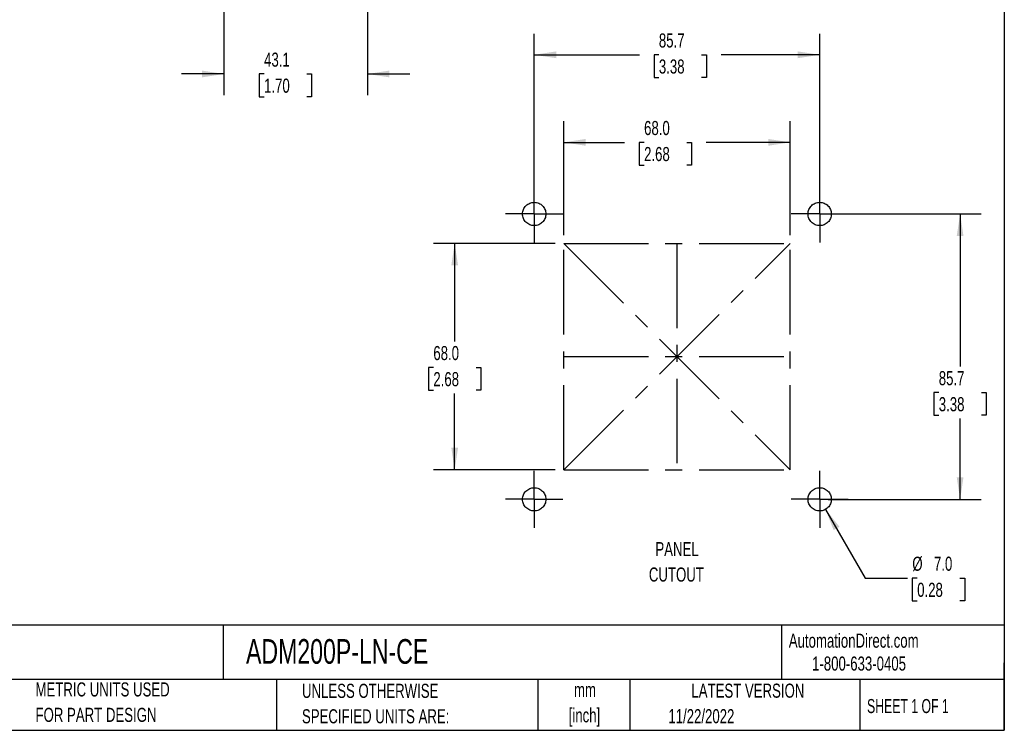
# Model space of a CAD drawing. Header units: millimetres. Extents: x 6 to 273, y 6 to 210.
# Tile 2 of 3: x 125 to 273, y 6 to 113. Entities that reach past the tile are written whole.
import ezdxf

# ---------------------------------------------------------------- set-up
doc = ezdxf.new("R2010")
doc.units = ezdxf.units.MM
doc.linetypes.add('CENTERX2', pattern=[20.32, 12.7, -2.54, 2.54, -2.54])
doc.layers.add('CENTER', color=40, linetype='CENTERX2')
doc.layers.add('DIMENSIONS', color=140, linetype='Continuous', lineweight=25)
doc.layers.add('TEXT', color=140, linetype='Continuous', lineweight=25)
doc.styles.add('SLDTEXTSTYLE0', font='TXT', dxfattribs={"width": 0.7})
doc.styles.add('SLDTEXTSTYLE1', font='TXT', dxfattribs={"width": 0.65})
doc.dimstyles.new('SLDDIMSTYLE0', dxfattribs={"dimtxt": 2.158008, "dimasz": 3.302, "dimexe": 0, "dimexo": 0.0625, "dimgap": 0.539502, "dimtad": 0, "dimtih": 1, "dimtoh": 1, "dimlfac": 2, "dimrnd": 1e-09, "dimzin": 4, "dimdsep": 46, "dimtxsty": 'SLDTEXTSTYLE0', "dimsah": 1, "dimcen": 0.09, "dimadec": 0, "dimazin": 1, "dimtfac": 1, "dimtofl": 0, "dimtmove": 0, "dimatfit": 3, "dimfxl": 0, "dimfrac": 2, "dimtolj": 1, "dimtzin": 12, "dimarcsym": 0})
doc.dimstyles.new('SLDDIMSTYLE1', dxfattribs={"dimtxt": 2.158008, "dimasz": 3.302, "dimexe": 0, "dimexo": 0.0625, "dimgap": 0.539502, "dimtad": 0, "dimtih": 1, "dimtoh": 1, "dimlfac": 2, "dimrnd": 1e-09, "dimzin": 12, "dimdsep": 46, "dimtxsty": 'SLDTEXTSTYLE0', "dimsah": 1, "dimcen": 0.09, "dimadec": 0, "dimazin": 3, "dimtfac": 1, "dimtofl": 0, "dimtmove": 0, "dimatfit": 3, "dimfxl": 0, "dimfrac": 2, "dimtolj": 1, "dimtzin": 12, "dimarcsym": 0})
doc.dimstyles.new('SLDDIMSTYLE2', dxfattribs={"dimtxt": 2.158008, "dimasz": 3.302, "dimexe": 0, "dimexo": 0.0625, "dimgap": 0.539502, "dimtad": 0, "dimtih": 1, "dimtoh": 1, "dimlfac": 2, "dimrnd": 1e-09, "dimzin": 4, "dimdsep": 46, "dimtxsty": 'SLDTEXTSTYLE0', "dimsah": 1, "dimcen": 0, "dimadec": 0, "dimazin": 1, "dimtfac": 1, "dimtofl": 0, "dimtmove": 0, "dimatfit": 3, "dimfxl": 0, "dimfrac": 2, "dimtolj": 1, "dimtzin": 12, "dimarcsym": 0})
doc.dimstyles.new('SLDDIMSTYLE4', dxfattribs={"dimtxt": 2.158008, "dimasz": 3.302, "dimexe": 0, "dimexo": 0.0625, "dimgap": 0.539502, "dimtad": 0, "dimtih": 1, "dimtoh": 1, "dimlfac": 2, "dimrnd": 1e-09, "dimzin": 12, "dimdsep": 46, "dimtxsty": 'SLDTEXTSTYLE0', "dimsah": 1, "dimcen": 0.09, "dimadec": 0, "dimazin": 3, "dimtfac": 1, "dimtmove": 0, "dimatfit": 0, "dimfxl": 0, "dimfrac": 2, "dimtolj": 1, "dimtzin": 12, "dimarcsym": 0})

# ---------------------------------------------------------------- blocks, each defined once
blk = doc.blocks.new('_D')
at = {"layer": 'DIMENSIONS'}
for p, q in [((205.64, 79.47), (187.36, 79.47)), ((190.53, 79.47), (190.53, 64.77)), ((187.33, 60.86), (186.6, 60.86)), ((186.6, 60.86), (186.6, 57.43)), ((193.74, 60.86), (194.46, 60.86)), ((194.46, 60.86), (194.46, 57.43)), ((186.6, 57.43), (187.33, 57.43)), ((190.53, 45.47), (190.53, 56.94)), ((194.46, 57.43), (193.74, 57.43)), ((205.64, 45.47), (187.36, 45.47))]:
    blk.add_line(p, q, dxfattribs=at)
for points in [[(190.53, 79.47), (190.03, 76.17), (191.04, 76.17)], [(190.53, 45.47), (191.04, 48.78), (190.03, 48.78)]]:
    blk.add_solid(points, dxfattribs=at)
at = {"layer": 'DIMENSIONS', "char_height": 2.117, "attachment_point": 1, "style": 'SLDTEXTSTYLE0'}
for s, insert in [('68.0', (187.33, 64.07)), ('2.68', (187.33, 60.15))]:
    blk.add_mtext(s, dxfattribs=dict(at, insert=insert))
blk = doc.blocks.new('_D_1')
at = {"layer": 'DIMENSIONS'}
for p, q in [((206.91, 80.74), (206.91, 97.84)), ((240.91, 80.74), (240.91, 97.84)), ((206.91, 94.66), (216.04, 94.66)), ((218.97, 94.66), (218.24, 94.66)), ((218.24, 94.66), (218.24, 91.23)), ((225.38, 94.66), (226.1, 94.66)), ((226.1, 94.66), (226.1, 91.23)), ((240.91, 94.66), (228.3, 94.66)), ((218.24, 91.23), (218.97, 91.23)), ((226.1, 91.23), (225.38, 91.23))]:
    blk.add_line(p, q, dxfattribs=at)
for points in [[(206.91, 94.66), (210.21, 94.15), (210.21, 95.17)], [(240.91, 94.66), (237.61, 95.17), (237.61, 94.15)]]:
    blk.add_solid(points, dxfattribs=at)
at = {"layer": 'DIMENSIONS', "char_height": 2.117, "attachment_point": 1, "style": 'SLDTEXTSTYLE0'}
for s, insert in [('68.0', (218.97, 97.87)), ('2.68', (218.97, 93.96))]:
    blk.add_mtext(s, dxfattribs=dict(at, insert=insert))
blk = doc.blocks.new('_D_2')
at = {"layer": 'DIMENSIONS'}
for p, q in [((202.48, 85.18), (202.48, 110.98)), ((245.34, 85.18), (245.34, 110.98)), ((202.48, 107.81), (218.27, 107.81)), ((221.19, 107.81), (220.47, 107.81)), ((220.47, 107.81), (220.47, 104.38)), ((227.61, 107.81), (228.33, 107.81)), ((228.33, 107.81), (228.33, 104.38)), ((245.34, 107.81), (230.53, 107.81)), ((220.47, 104.38), (221.19, 104.38)), ((228.33, 104.38), (227.61, 104.38))]:
    blk.add_line(p, q, dxfattribs=at)
for points in [[(202.48, 107.81), (205.78, 107.3), (205.78, 108.32)], [(245.34, 107.81), (242.04, 108.32), (242.04, 107.3)]]:
    blk.add_solid(points, dxfattribs=at)
at = {"layer": 'DIMENSIONS', "char_height": 2.117, "attachment_point": 1, "style": 'SLDTEXTSTYLE0'}
for s, insert in [('85.7', (221.19, 111.02)), ('3.38', (221.19, 107.11))]:
    blk.add_mtext(s, dxfattribs=dict(at, insert=insert))
blk = doc.blocks.new('_D_3')
at = {"layer": 'DIMENSIONS'}
for p, q in [((246.61, 83.91), (269.59, 83.91)), ((266.42, 83.91), (266.42, 61.01)), ((263.21, 57.09), (262.49, 57.09)), ((262.49, 57.09), (262.49, 53.66)), ((269.62, 57.09), (270.35, 57.09)), ((270.35, 57.09), (270.35, 53.66)), ((262.49, 53.66), (263.21, 53.66)), ((270.35, 53.66), (269.62, 53.66)), ((266.42, 41.04), (266.42, 53.18)), ((246.61, 41.04), (269.59, 41.04))]:
    blk.add_line(p, q, dxfattribs=at)
for points in [[(266.42, 83.91), (265.91, 80.6), (266.92, 80.6)], [(266.42, 41.04), (266.92, 44.35), (265.91, 44.35)]]:
    blk.add_solid(points, dxfattribs=at)
at = {"layer": 'DIMENSIONS', "char_height": 2.117, "attachment_point": 1, "style": 'SLDTEXTSTYLE0'}
for s, insert in [('85.7', (263.21, 60.3)), ('3.38', (263.21, 56.39))]:
    blk.add_mtext(s, dxfattribs=dict(at, insert=insert))
blk = doc.blocks.new('_D_4')
at = {"layer": 'DIMENSIONS'}
for p, q in [((246.21, 39.53), (252.17, 29.22)), ((252.17, 29.22), (258.52, 29.22)), ((259.97, 29.22), (259.24, 29.22)), ((259.24, 29.22), (259.24, 25.79)), ((266.38, 29.22), (267.1, 29.22)), ((267.1, 29.22), (267.1, 25.79)), ((259.24, 25.79), (259.97, 25.79)), ((267.1, 25.79), (266.38, 25.79))]:
    blk.add_line(p, q, dxfattribs=at)
blk.add_solid([(246.21, 39.53), (247.43, 36.41), (248.31, 36.92)], dxfattribs=at)
at = {"layer": 'DIMENSIONS', "char_height": 2.117, "attachment_point": 1, "style": 'SLDTEXTSTYLE0'}
for s, insert in [('%%c', (259.24, 32.43)), ('7.0', (262.49, 32.43)), ('0.28', (259.97, 28.51))]:
    blk.add_mtext(s, dxfattribs=dict(at, insert=insert))
blk = doc.blocks.new('SW_NOTE_0')
at = {"layer": 'TEXT', "color": 0, "char_height": 2.117, "attachment_point": 2, "style": 'SLDTEXTSTYLE0'}
for s, insert in [('PANEL', (4.4, 2.73)), ('CUTOUT', (4.3, -1.09))]:
    blk.add_mtext(s, dxfattribs=dict(at, insert=insert))
blk = doc.blocks.new('SW_NOTE_0_2')
at = {"layer": 'TEXT', "color": 0, "char_height": 2.117, "attachment_point": 2, "style": 'SLDTEXTSTYLE0'}
for s, insert in [('mm', (2.84, 2.73)), ('[inch]', (2.76, -1.09))]:
    blk.add_mtext(s, dxfattribs=dict(at, insert=insert))
blk = doc.blocks.new('SW_NOTE_0_3')
at = {"layer": 'TEXT', "color": 0, "char_height": 2.1167, "attachment_point": 1, "style": 'SLDTEXTSTYLE0'}
for s, insert in [('UNLESS OTHERWISE', (0, 2.73)), ('SPECIFIED UNITS ARE:', (0, -1.09))]:
    blk.add_mtext(s, dxfattribs=dict(at, insert=insert))
blk = doc.blocks.new('SW_NOTE_0_7')
at = {"layer": 'TEXT', "color": 0, "char_height": 2.1167, "attachment_point": 1, "style": 'SLDTEXTSTYLE0'}
for s, insert in [('METRIC UNITS USED', (0, 2.73)), ('FOR PART DESIGN', (0, -1.09))]:
    blk.add_mtext(s, dxfattribs=dict(at, insert=insert))
blk = doc.blocks.new('SW_CENTERMARKSYMBOL_0')
at = {"layer": 'CENTER', "color": 0}
for p, q in [((0, 2.54), (0, 4.29)), ((0, 0), (0, 2.54)), ((-2.54, 0), (-4.29, 0)), ((0, 0), (-2.54, 0)), ((0, 0), (0, -2.54)), ((0, 0), (2.54, 0)), ((2.54, 0), (4.29, 0)), ((0, -2.54), (0, -4.29))]:
    blk.add_line(p, q, dxfattribs=at)
blk = doc.blocks.new('SW_CENTERMARKSYMBOL_1')
at = {"layer": 'CENTER', "color": 0}
for p, q in [((0, 2.54), (0, 4.29)), ((0, 0), (0, 2.54)), ((-2.54, 0), (-4.29, 0)), ((0, 0), (-2.54, 0)), ((0, 0), (0, -2.54)), ((0, 0), (2.54, 0)), ((2.54, 0), (4.29, 0)), ((0, -2.54), (0, -4.29))]:
    blk.add_line(p, q, dxfattribs=at)
blk = doc.blocks.new('SW_CENTERMARKSYMBOL_2')
at = {"layer": 'CENTER', "color": 0}
for p, q in [((0, 2.54), (0, 4.29)), ((0, 0), (0, 2.54)), ((-2.54, 0), (-4.29, 0)), ((0, 0), (-2.54, 0)), ((0, 0), (0, -2.54)), ((0, 0), (2.54, 0)), ((2.54, 0), (4.29, 0)), ((0, -2.54), (0, -4.29))]:
    blk.add_line(p, q, dxfattribs=at)
blk = doc.blocks.new('SW_CENTERMARKSYMBOL_3')
at = {"layer": 'CENTER', "color": 0}
for p, q in [((0, 2.54), (0, 4.29)), ((0, 0), (0, 2.54)), ((-2.54, 0), (-4.29, 0)), ((0, 0), (-2.54, 0)), ((0, 0), (0, -2.54)), ((0, 0), (2.54, 0)), ((2.54, 0), (4.29, 0)), ((0, -2.54), (0, -4.29))]:
    blk.add_line(p, q, dxfattribs=at)
blk = doc.blocks.new('_D_11')
at = {"layer": 'DIMENSIONS'}
for p, q in [((177.44, 128.08), (177.44, 101.75)), ((155.89, 116.42), (155.89, 101.75)), ((155.89, 104.93), (149.54, 104.93)), ((161.92, 104.93), (161.2, 104.93)), ((161.2, 104.93), (161.2, 101.5)), ((168.34, 104.93), (169.06, 104.93)), ((169.06, 104.93), (169.06, 101.5)), ((177.44, 104.93), (183.79, 104.93)), ((161.2, 101.5), (161.92, 101.5)), ((169.06, 101.5), (168.34, 101.5))]:
    blk.add_line(p, q, dxfattribs=at)
for points in [[(155.89, 104.93), (152.59, 105.44), (152.59, 104.42)], [(177.44, 104.93), (180.74, 104.42), (180.74, 105.44)]]:
    blk.add_solid(points, dxfattribs=at)
at = {"layer": 'DIMENSIONS', "char_height": 2.117, "attachment_point": 1, "style": 'SLDTEXTSTYLE0'}
for s, insert in [('43.1', (161.92, 108.14)), ('1.70', (161.92, 104.23))]:
    blk.add_mtext(s, dxfattribs=dict(at, insert=insert))

msp = doc.modelspace()

# ---------------------------------------------------------------- linework, layer by layer
at = {"layer": 'CENTER', "linetype": 'CENTERX2'}
for p, q in [((206.9079, 45.4746), (206.9079, 79.4746)), ((206.9079, 79.4746), (240.9079, 79.4746)), ((240.9079, 45.4746), (240.9079, 79.4746)), ((206.9079, 45.4746), (240.9079, 45.4746))]:
    msp.add_line(p, q, dxfattribs=at)
at = {"layer": 'CENTER'}
for p, q in [((206.9079, 45.4746), (240.9079, 79.4746)), ((206.9079, 79.4746), (240.9079, 45.4746)), ((223.9079, 79.4746), (223.9079, 45.4746)), ((206.9079, 62.4746), (240.9079, 62.4746))]:
    msp.add_line(p, q, dxfattribs=at)
at = {"layer": 'CENTER', "linetype": 'CENTERX2'}
for centre in [(202.4767, 83.9058), (245.3392, 83.9058), (202.4767, 41.0433), (245.3392, 41.0433)]:
    msp.add_circle(centre, 1.75, dxfattribs=at)
at = {"layer": 'TEXT'}
for p, q in [((273.05, 209.55), (273.05, 6.35)), ((273.05, 22.1261), (6.35, 22.1261)), ((155.7589, 22.1261), (155.7589, 13.97)), ((239.5754, 22.1261), (239.5754, 13.97)), ((273.05, 6.35), (273.05, 16.51)), ((273.05, 13.97), (6.35, 13.97)), ((163.7802, 13.97), (163.7802, 6.35)), ((203.0243, 13.97), (203.0243, 6.35)), ((216.8121, 13.97), (216.8121, 6.35)), ((251.3487, 13.97), (251.3487, 6.35)), ((6.35, 6.35), (273.05, 6.35))]:
    msp.add_line(p, q, dxfattribs=at)

# ---------------------------------------------------------------- block references
at = {"layer": 'CENTER'}
for name, p in [('SW_CENTERMARKSYMBOL_0', (202.4767, 83.9058)), ('SW_CENTERMARKSYMBOL_3', (245.3392, 83.9058)), ('SW_CENTERMARKSYMBOL_1', (202.4767, 41.0433)), ('SW_CENTERMARKSYMBOL_2', (245.3392, 41.0433))]:
    msp.add_blockref(name, p, dxfattribs=at)
at = {"layer": 'TEXT'}
for name, p in [('SW_NOTE_0', (219.516, 31.8958)), ('SW_NOTE_0_7', (127.6043, 10.8221)), ('SW_NOTE_0_3', (167.6079, 10.6064)), ('SW_NOTE_0_2', (207.2546, 10.7563))]:
    msp.add_blockref(name, p, dxfattribs=at)

# ---------------------------------------------------------------- texts
for s, insert, char_height, attachment_point, style in [('AutomationDirect.com', (240.695, 20.8765), 2.116667, 1, 'SLDTEXTSTYLE0'), ('TRUMETER ADM200 MULTI-FUNCTION PANEL METER', (7.9657, 20.0505), 3.704167, 1, 'SLDTEXTSTYLE0'), ('ADM200P-LN-CE', (159.2077, 20.0505), 3.704167, 1, 'SLDTEXTSTYLE0'), ('1-800-633-0405', (244.1916, 17.437), 2.116667, 1, 'SLDTEXTSTYLE0'), ('LATEST VERSION', (234.5521, 13.364), 2.116667, 2, 'SLDTEXTSTYLE0'), ('SHEET 1 OF 1', (252.4413, 11.0515), 2.116667, 1, 'SLDTEXTSTYLE1'), ('11/22/2022', (222.6128, 9.5315), 2.11667, 1, 'SLDTEXTSTYLE0')]:
    msp.add_mtext(s, dxfattribs=dict(at, insert=insert, char_height=char_height, attachment_point=attachment_point, style=style))

# ---------------------------------------------------------------- dimensions: what is measured, and where the dimension line sits
at = {"layer": 'DIMENSIONS'}
for base, p1, p2, dimstyle, picture, middle in [((177.438, 104.9278), (155.888, 117.6857), (177.438, 129.3459), 'SLDDIMSTYLE4', '_D_11', (165.1307, 104.9278)), ((245.3391876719, 107.8086873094), (202.4766876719, 83.9058286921), (245.3391876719, 83.9058286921), 'SLDDIMSTYLE1', '_D_2', (224.3987721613, 107.8086873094)), ((240.9079, 94.662), (206.9079, 79.4746), (240.9079, 79.4746), 'SLDDIMSTYLE0', '_D_1', (222.1732, 94.662))]:
    dim = msp.add_linear_dim(base=base, p1=p1, p2=p2, dimstyle=dimstyle, dxfattribs=at)
    dim.commit()
    dim.dimension.update_dxf_attribs({"geometry": picture, "text_midpoint": middle, "dimtype": 160})
for base, p1, p2, dimstyle, picture, middle in [((266.4168588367, 41.0433286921), (245.3391876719, 83.9058286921), (245.3391876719, 41.0433286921), 'SLDDIMSTYLE1', '_D_3', (266.4168588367, 57.0931632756)), ((190.534, 79.4746), (206.9079, 45.4746), (206.9079, 79.4746), 'SLDDIMSTYLE0', '_D', (190.534, 60.8555))]:
    dim = msp.add_linear_dim(base=base, p1=p1, p2=p2, angle=90, dimstyle=dimstyle, dxfattribs=at)
    dim.commit()
    dim.dimension.update_dxf_attribs({"geometry": picture, "text_midpoint": middle, "dimtype": 160})
dim = msp.add_diameter_dim_2p(p1=(244.4642, 42.5589), p2=(246.2142, 39.5278), dimstyle='SLDDIMSTYLE2', dxfattribs=at)
dim.commit()
dim.dimension.update_dxf_attribs({"geometry": '_D_4', "text_midpoint": (263.174, 29.215), "dimtype": 163})

doc.saveas('drawing.dxf')
